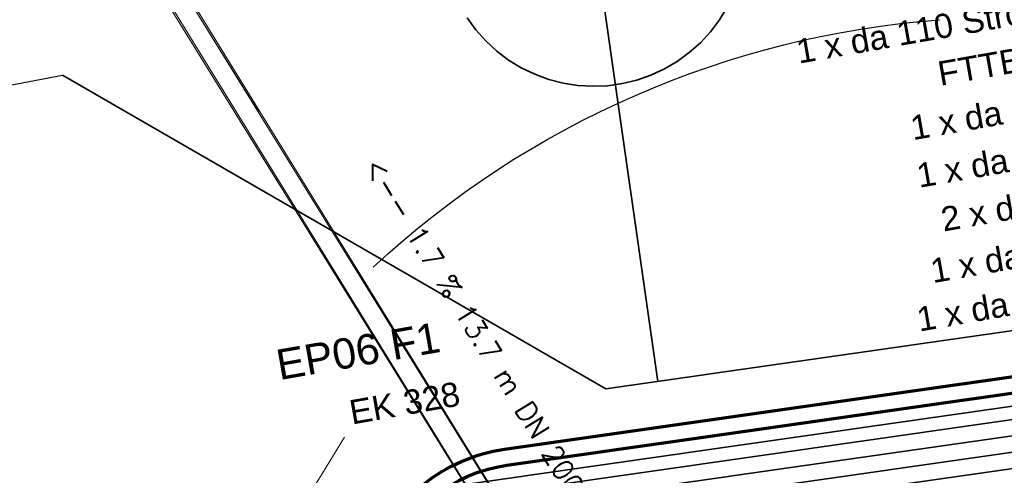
# Model space of a CAD drawing. Header units: metres. Extents: x -502 to 161, y -108 to 174.
# Tile 222 of 256: x 4.02 to 13.75, y -2.08 to 2.42. Entities that reach past the tile are written whole.
import ezdxf

# ---------------------------------------------------------------- set-up
doc = ezdxf.new("R2010")
doc.units = ezdxf.units.M
doc.header["$LTSCALE"] = 0.1
doc.linetypes.add('239', pattern=[93, 75, -18])
doc.layers.add('BRI32-005.02-5f05-Koordinierung Schemaplan 4 BA ZOB Teilbereich', color=7, linetype='Continuous')
doc.layers.add('BRI32-005.03-5f06-Koordinierung Schemaplan 4 BA ZOB Teilbereich 2 Ost - Bahnhofsallee 2023-01-21', color=7, linetype='Continuous')
doc.styles.add('Arial', font='arial.ttf')
doc.styles.add('Txt', font='txt_____.ttf')

msp = doc.modelspace()

# ---------------------------------------------------------------- linework, layer by layer
at = {"layer": 'BRI32-005.02-5f05-Koordinierung Schemaplan 4 BA ZOB Teilbereich', "color": 7, "linetype": 'Continuous', "lineweight": 18, "transparency": 33554687}
for p, q in [((11.2712, -6.4029), (4.6512, 4.3046)), ((11.1111, -6.5242), (4.4808, 4.1998))]:
    msp.add_line(p, q, dxfattribs=at)
at = {"layer": 'BRI32-005.02-5f05-Koordinierung Schemaplan 4 BA ZOB Teilbereich', "color": 142, "linetype": 'Continuous', "lineweight": 35, "true_color": 0x0099cc, "transparency": 33554687}
msp.add_line((10.3275, -1.155), (9.6959, 3.26), dxfattribs=at)
at = {"layer": 'BRI32-005.02-5f05-Koordinierung Schemaplan 4 BA ZOB Teilbereich', "color": 1, "linetype": 'Continuous', "lineweight": 18, "true_color": 0xff0000, "transparency": 33554687}
msp.add_line((6.6556, -2.6416), (7.2322, -1.7061), dxfattribs=at)
at = {"layer": 'BRI32-005.02-5f05-Koordinierung Schemaplan 4 BA ZOB Teilbereich', "color": 1, "linetype": 'Continuous', "lineweight": 35, "true_color": 0xff0000, "transparency": 33554687, "flags": 128}
msp.add_lwpolyline([(2.1649, -3.0738), (6.9267, -2.2335, -0.074529), (7.5466, -2.2174, 0.06635), (8.1681, -2.2114), (17.926, -0.8154), (26.3612, 0.8562), (27.1446, 0.9205), (28.0863, 1.1071), (29.1432, 1.3775), (31.7553, 1.9444), (34.416, 2.5266), (41.163, 3.7272), (42.8409, 5.5144), (43.0641, 5.9759), (43.0331, 6.4002), (34.096, 19.6284), (33.1868, 20.7716), (31.9624, 22.5856), (31.8228, 22.996), (30.0463, 25.6522)], format="xyb", dxfattribs=at)
at = {"layer": 'BRI32-005.02-5f05-Koordinierung Schemaplan 4 BA ZOB Teilbereich', "color": 3, "linetype": 'Continuous', "lineweight": 70, "true_color": 0x00ff00, "transparency": 33554687, "flags": 128}
for points in [[(12.5735, -13.9731), (11.7966, -9.4107), (7.7661, -4.5262, -0.585445), (8.8114, -1.8265), (17.8772, -0.5295), (28.945, 1.6645, 0.400542), (30.4138, 3.7519), (30.2831, 4.6239)], [(12.9189, -11.2736), (12.1089, -10.292), (11.9471, -9.3418), (7.8895, -4.4244, -0.585445), (8.834, -1.9848), (17.9041, -0.6872), (28.2746, 1.3685, 0.411013), (29.0632, 2.5331), (28.7212, 4.3631)]]:
    msp.add_lwpolyline(points, format="xyb", dxfattribs=at)
at = {"layer": 'BRI32-005.02-5f05-Koordinierung Schemaplan 4 BA ZOB Teilbereich', "color": 7, "linetype": '239', "lineweight": 18, "transparency": 33554687, "flags": 128}
msp.add_lwpolyline([(11.2712, -6.4029), (4.6512, 4.3046), (4.4808, 4.1998), (11.1111, -6.5242)], dxfattribs=at)
at = {"layer": 'BRI32-005.02-5f05-Koordinierung Schemaplan 4 BA ZOB Teilbereich', "color": 7, "linetype": 'Continuous', "lineweight": 18, "transparency": 33554687, "flags": 128}
msp.add_lwpolyline([(11.2712, -6.4029), (4.6637, 4.3251), (4.4933, 4.2203), (11.1111, -6.5242)], dxfattribs=at)
at = {"layer": 'BRI32-005.02-5f05-Koordinierung Schemaplan 4 BA ZOB Teilbereich', "color": 142, "linetype": 'Continuous', "lineweight": 35, "true_color": 0x0099cc, "transparency": 33554687, "flags": 128}
for points in [[(4.4431, 1.8711), (9.8122, -1.2287), (17.8015, -0.0857), (33.7377, 3.0733)], [(11.013, 2.5424), (10.9363, 2.4167), (10.8476, 2.2992), (10.7479, 2.191), (10.638, 2.0931), (10.519, 2.0063), (10.3921, 1.9317), (10.2586, 1.8699), (10.1195, 1.8215), (9.9765, 1.7869), (9.8307, 1.7665), (9.6836, 1.7605), (9.5366, 1.7689), (9.3912, 1.7917), (9.2487, 1.8287), (9.1105, 1.8794), (8.978, 1.9435), (8.8524, 2.0202), (8.7349, 2.1089), (8.6266, 2.2086), (8.5287, 2.3185), (8.442, 2.4375)]]:
    msp.add_lwpolyline(points, dxfattribs=at)
at = {"layer": 'BRI32-005.02-5f05-Koordinierung Schemaplan 4 BA ZOB Teilbereich', "color": 250, "linetype": 'Continuous', "lineweight": 25, "true_color": 0x333333, "transparency": 33554687, "flags": 128}
msp.add_lwpolyline([(7.5134, -0.0252, -0.169501), (13.1101, 2.4186)], format="xyb", dxfattribs=at)
at = {"layer": 'BRI32-005.02-5f05-Koordinierung Schemaplan 4 BA ZOB Teilbereich', "color": 190, "linetype": 'Continuous', "lineweight": 35, "true_color": 0x7f00ff, "transparency": 33554687, "flags": 128}
msp.add_lwpolyline([(6.8473, -2.5317), (17.9478, -0.9436), (26.3864, 0.7287), (27.1932, 0.6753)], dxfattribs=at)
at = {"layer": 'BRI32-005.02-5f05-Koordinierung Schemaplan 4 BA ZOB Teilbereich', "color": 3, "linetype": 'Continuous', "lineweight": 35, "true_color": 0x00ff00, "transparency": 33554687, "flags": 128}
msp.add_lwpolyline([(6.8751, -2.6894), (17.9747, -1.1014), (26.0985, 0.5085)], dxfattribs=at)
at = {"layer": 'BRI32-005.02-5f05-Koordinierung Schemaplan 4 BA ZOB Teilbereich', "color": 7, "linetype": 'Continuous', "lineweight": 35, "transparency": 33554687, "flags": 128}
for points in [[(6.9047, -2.8568), (7.2038, -2.804), (18.0016, -1.2592), (26.1428, 0.3542)], [(26.187, 0.1999), (18.0285, -1.417), (7.229, -2.962), (6.9325, -3.0143)]]:
    msp.add_lwpolyline(points, dxfattribs=at)
at = {"layer": 'BRI32-005.03-5f06-Koordinierung Schemaplan 4 BA ZOB Teilbereich 2 Ost - Bahnhofsallee 2023-01-21', "color": 1, "linetype": 'Continuous', "lineweight": 30, "true_color": 0xff0000, "transparency": 33554687, "flags": 128}
msp.add_lwpolyline([(2.1649, -3.0738), (6.9267, -2.2335, -0.074529), (7.5466, -2.2174, 0.06635), (8.1681, -2.2114), (17.926, -0.8154), (26.3612, 0.8562), (27.1446, 0.9205), (28.0863, 1.1071), (29.1432, 1.3775), (31.7553, 1.9444), (34.416, 2.5266), (41.163, 3.7272), (42.8409, 5.5144), (43.0641, 5.9759), (43.0331, 6.4002), (34.096, 19.6284), (33.1868, 20.7716), (31.9624, 22.5856), (31.8228, 22.996), (30.0463, 25.6522)], format="xyb", dxfattribs=at)
at = {"layer": 'BRI32-005.03-5f06-Koordinierung Schemaplan 4 BA ZOB Teilbereich 2 Ost - Bahnhofsallee 2023-01-21', "color": 142, "linetype": 'Continuous', "lineweight": 30, "true_color": 0x0099cc, "transparency": 33554687, "flags": 128}
msp.add_lwpolyline([(-36.8131, -6.3601), (-34.8502, -5.9763, 0.073684), (-34.4718, -5.8424), (-32.1862, -4.6312), (-32.1862, -4.6312, -0.07369), (-31.8078, -4.4972), (-31.8078, -4.4972), (-8.8936, -0.017), (-7.5211, -0.4055), (4.4431, 1.8711)], format="xyb", dxfattribs=at)

# ---------------------------------------------------------------- texts
at = {"layer": 'BRI32-005.02-5f05-Koordinierung Schemaplan 4 BA ZOB Teilbereich', "color": 7, "transparency": 33554687, "attachment_point": 1, "line_spacing_factor": 0.25}
for s, insert, char_height, rotation, style in [('1 x da 110 Strom Zuleitung', (11.6781, 2.22), 0.24, 10.00845, 'Arial'), ('1 x da 110 Strom', (12.8673, 0.993), 0.24, 10.00845, 'Arial'), ('<-- 1.7 % 13.7 m DN 200 STZ', (7.5867, 1.0779), 0.2, 301.7271, 'Txt'), ('2 x da 110 Res', (13.1076, 0.5609), 0.24, 10.00845, 'Arial'), ('1 x da 110 Daten', (13.0035, 0.0515), 0.24, 10.00845, 'Arial'), ('1 x da 110 Kleinsp.', (12.8688, -0.4276), 0.24, 10.00845, 'Arial')]:
    msp.add_mtext(s, dxfattribs=dict(at, insert=insert, char_height=char_height, rotation=rotation, style=style))
at = {"layer": 'BRI32-005.02-5f05-Koordinierung Schemaplan 4 BA ZOB Teilbereich', "color": 1, "true_color": 0xff0000, "transparency": 33554687, "char_height": 0.24, "attachment_point": 1, "rotation": 10.00845, "line_spacing_factor": 0.25, "style": 'Arial'}
for s, insert in [('FTTB RV 12.3 ->', (13.0762, 2.0007)), ('EK 328', (7.2626, -1.346))]:
    msp.add_mtext(s, dxfattribs=dict(at, insert=insert))
at = {"layer": 'BRI32-005.02-5f05-Koordinierung Schemaplan 4 BA ZOB Teilbereich', "color": 190, "true_color": 0x7f00ff, "transparency": 33554687, "attachment_point": 1, "line_spacing_factor": 0.25, "style": 'Arial'}
for s, insert, char_height, rotation in [('1 x da 110 Licht (95)', (12.8057, 1.4637), 0.24, 10.00845), ('EP06 F1', (6.5363, -0.848), 0.3, 9.945)]:
    msp.add_mtext(s, dxfattribs=dict(at, insert=insert, char_height=char_height, rotation=rotation))

doc.saveas('drawing.dxf')
